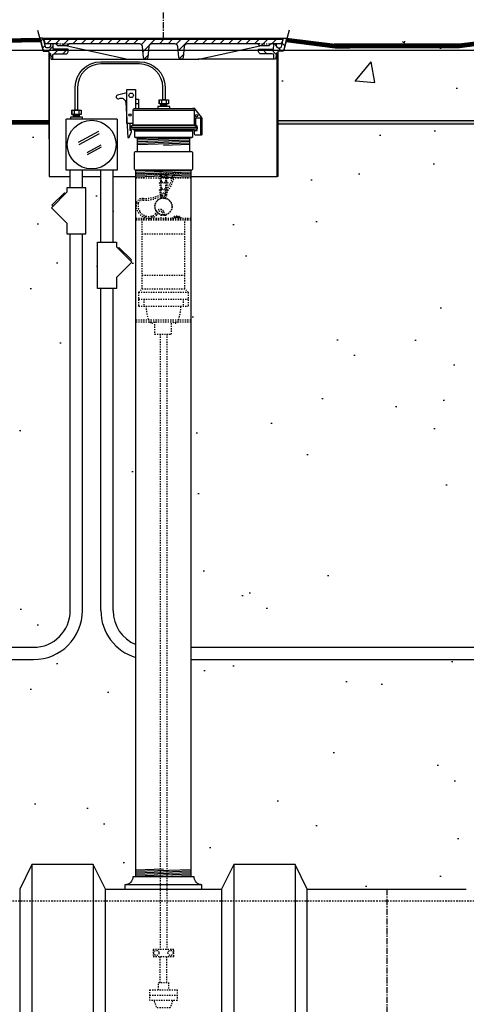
# Model space of a CAD drawing. Extents: x -285 to 5863, y 308 to 3178.
# Tile 238 of 256: x 1554 to 1591, y 906 to 987. Entities that reach past the tile are written whole.
import ezdxf

# ---------------------------------------------------------------- set-up
doc = ezdxf.new("R2010")
doc.units = 0
doc.header["$MEASUREMENT"] = 0
doc.header["$PDSIZE"] = 1
for name, pattern in [('CENTER1', [0.6625, 0.5, -0.075, 0.0125, -0.075]), ('HIDDEN3', [0.1875, 0.125, -0.0625]), ('HIDDEN5', [0.05, 0.025, -0.025])]:
    doc.linetypes.add(name, pattern=pattern)
doc.layers.get('DEFPOINTS').update_dxf_attribs({"linetype": 'CONTINUOUS'})
for name, color, linetype in [('CENTERLINE', 3, 'CENTER1'), ('CONCRETE-HATCH', 2, 'CONTINUOUS'), ('CONDUIT', 2, 'CONTINUOUS'), ('DIM', 3, 'CONTINUOUS'), ('FACE-SEAL-ADAPTOR', 3, 'CONTINUOUS'), ('GALV-4-PIPE', 4, 'CONTINUOUS'), ('J-BOX', 2, 'CONTINUOUS'), ('PEAGRAVEL-HATCH', 3, 'CONTINUOUS'), ('PROBE', 2, 'CONTINUOUS'), ('TANK-BUNG-OPENING-4', 3, 'CONTINUOUS'), ('TANK-MANHOLE-18', 2, 'CONTINUOUS'), ('TANK-MANHOLE-COVER-18', 2, 'CONTINUOUS'), ('TANK-MANHOLE-COVER-HATCH-18', 7, 'CONTINUOUS'), ('TANK-MANHOLE-HATCH-18', 7, 'CONTINUOUS'), ('TANK-SLAB', 6, 'CONTINUOUS'), ('TANK-UST', 5, 'CONTINUOUS'), ('TANK-UST-RIB', 7, 'CONTINUOUS'), ('TLM-CAP', 3, 'CONTINUOUS')]:
    doc.layers.add(name, color=color, linetype=linetype)
doc.layers.add('FREEZE-LINES', color=8, linetype='CONTINUOUS', plot=False)
doc.styles.add('SIMPLEX', font='simplex')
doc.dimstyles.new('DIM64', dxfattribs={"dimscale": 64, "dimtxt": 0.09375, "dimasz": 0.09375, "dimexe": 0.0625, "dimexo": 0.0625, "dimgap": 0.046875, "dimtad": 1, "dimdec": 4, "dimzin": 3, "dimdsep": 46, "dimlunit": 4, "dimtxsty": 'SIMPLEX', "dimcen": 0, "dimclrd": 256, "dimclre": 256, "dimclrt": 256, "dimadec": 0, "dimazin": 0, "dimtfac": 1, "dimtdec": 4, "dimtmove": 0, "dimatfit": 3, "dimfxl": 1, "dimfrac": 2, "dimtolj": 1, "dimtzin": 0, "dimarcsym": 0})

# ---------------------------------------------------------------- blocks, each defined once
blk = doc.blocks.new('*D13')
at = {"layer": 'DEFPOINTS', "color": 0, "transparency": 16777216}
for p in [(1368.547, 978.296), (2031.773, 978.015), (1368.547, 700.523)]:
    blk.add_point(p, dxfattribs=at)
at = {"layer": 'DIM', "lineweight": -2, "transparency": 16777216}
for p, q in [((1368.547, 974.296), (1368.547, 696.523)), ((2031.773, 974.015), (2031.773, 696.523)), ((2025.773, 700.523), (1374.547, 700.523))]:
    blk.add_line(p, q, dxfattribs=at)
at = {"layer": 'DIM', "transparency": 16777216}
for points in [[(1374.547, 701.523), (1374.547, 699.523), (1368.547, 700.523)], [(2025.773, 701.523), (2025.773, 699.523), (2031.773, 700.523)]]:
    blk.add_solid(points, dxfattribs=at)
at = {"layer": 'DIM', "transparency": 16777216, "insert": (1700.16, 708.095), "char_height": 6, "attachment_point": 5, "style": 'SIMPLEX'}
blk.add_mtext('\\A1;55\'-3 1/4" (F.V. TANK SLAB)', dxfattribs=at)

msp = doc.modelspace()

# ---------------------------------------------------------------- hatches: boundary and pattern name
at = {"layer": 'CONCRETE-HATCH'}
h = msp.add_hatch(dxfattribs=at)
h.set_pattern_fill('AR-CONC', color=256, scale=2.67, style=0)
h.set_pattern_definition([(50, (1551.431, 982.045), (19.151, -1.675), [2.0025, -22.0275]), (355, (1551.431, 982.045), (-3.705, 20.084), [1.602, -17.622]), (100.45, (1553.027, 981.905), (15.446, 18.408), [1.702, -18.7205]), (46.18, (1551.431, 987.385), (28.495, -4.42), [3.004, -33.041]), (96.64, (1553.806, 987.017), (24.955, 26.01), [2.553, -28.081]), (351.18, (1551.43, 987.385), (24.955, 26.01), [2.403, -26.433]), (21, (1554.101, 986.05), (15.937, -10.75), [2.0025, -22.0275]), (326, (1554.101, 986.05), (6.497, 19.362), [1.602, -17.622]), (71.45, (1555.43, 985.154), (22.434, 8.612), [1.702, -18.7205]), (37.5, (1551.4314, 982.045), (0.325, 8.888), [0, -17.4084, 0, -17.889, 0, -17.6887]), (7.5, (1551.431, 982.045), (7.024, 10.531), [0, -10.1994, 0, -17.008, 0, -6.7417]), (327.5, (1545.477, 982.045), (14.253, -0.6022), [0, -6.675, 0, -20.826, 0, -27.6345]), (317.5, (1542.807, 982.045), (15.571, 2.673), [0, -8.6775, 0, -13.8306, 0, -19.6245])])
h.paths.add_polyline_path([(1556.75623, 983.87998), (1556.72973, 983.9299), (1556.6849, 983.95668), (1556.29901, 983.95668), (1556.09108, 984.73346), (1551.30238, 984.73346), (1547.33485, 985.22941), (1547.51797, 981.73519), (1546.1017, 981.73519), (1546.06005, 981.97141), (1546.02056, 981.97141), (1546.38464, 978.29596), (1556.75623, 978.29596)])
h = msp.add_hatch(dxfattribs=at)
h.set_pattern_fill('AR-CONC', color=256, scale=2.67, style=0)
h.set_pattern_definition([(50, (1581.797, 981.518), (19.151, -1.675), [2.0025, -22.0275]), (355, (1581.797, 981.518), (-3.705, 20.084), [1.602, -17.622]), (100.45, (1583.393, 981.378), (15.446, 18.408), [1.702, -18.7205]), (46.18, (1581.797, 986.858), (28.495, -4.42), [3.004, -33.041]), (96.64, (1584.172, 986.49), (24.955, 26.01), [2.553, -28.081]), (351.18, (1581.797, 986.858), (24.955, 26.01), [2.403, -26.433]), (21, (1584.467, 985.523), (15.937, -10.75), [2.0025, -22.0275]), (326, (1584.467, 985.523), (6.497, 19.362), [1.602, -17.622]), (71.45, (1585.795, 984.627), (22.434, 8.612), [1.702, -18.7205]), (37.5, (1581.797, 981.518), (0.3247, 8.8883), [0, -17.4084, 0, -17.889, 0, -17.6887]), (7.5, (1581.797, 981.518), (7.024, 10.531), [0, -10.1994, 0, -17.008, 0, -6.7417]), (327.5, (1575.843, 981.518), (14.253, -0.6022), [0, -6.675, 0, -20.826, 0, -27.6345]), (317.5, (1573.173, 981.518), (15.571, 2.673), [0, -8.6775, 0, -13.8306, 0, -19.6245])])
h.paths.add_polyline_path([(1595.613, 983.57659), (1589.45408, 984.45283), (1589.45408, 985.22637), (1585.5108, 984.73346), (1576.14131, 984.73346), (1575.93338, 983.95668), (1575.54749, 983.95668), (1575.50266, 983.9299), (1575.47615, 983.87998), (1575.47615, 978.29596), (1595.613, 978.29596), (1595.613, 979.97135)])
at = {"layer": 'PEAGRAVEL-HATCH'}
h = msp.add_hatch(dxfattribs=at)
h.set_pattern_fill('AR-SAND', color=256, scale=7.5, style=0)
h.set_pattern_definition([(37.5, (1546.412, 969.983), (-0.472, 14.451), [0, -11.4, 0, -12.75, 0, -12.1875]), (7.5, (1546.412, 969.983), (13.273, 21.166), [0, -6.15, 0, -10.275, 0, -3.9375]), (327.5, (1537.187, 969.983), (23.356, 0.0424), [0, -3.75, 0, -13.5, 0, -17.625]), (317.5, (1537.187, 969.983), (22.546, 6.583), [0, -1.875, 0, -8.85, 0, -10.125])])
h.paths.add_polyline_path([(1556.7709, 978.01471), (1546.4125, 978.01471), (1547.20806, 969.98346), (1558.15335, 969.98346), (1556.97056, 971.16626), (1557.08841, 971.28412), (1557.00984, 971.36269), (1558.03125, 972.38409), (1558.10982, 972.30552), (1558.22767, 972.42338), (1558.22767, 972.79812), (1558.50547, 972.79812), (1558.50547, 973.7036), (1556.7709, 973.7036)])
h = msp.add_hatch(dxfattribs=at)
h.set_pattern_fill('AR-SAND', color=256, scale=7.5, style=0)
h.set_pattern_definition([(37.5, (526.834, -8e-12), (-0.47245, 14.45118), [0, -11.4, 0, -12.75, 0, -12.1875]), (7.5, (526.834, -8e-12), (13.27333, 21.1661), [0, -6.15, 0, -10.275, 0, -3.9375]), (327.5, (517.609, -8e-12), (23.35606, 0.04244), [0, -3.75, 0, -13.5, 0, -17.625]), (317.5, (517.609, -8e-12), (22.54595, 6.58257), [0, -1.875, 0, -8.85, 0, -10.125])])
h.paths.add_polyline_path([(1600.2726, 960.79968), (1600.14768, 960.79968), (1600.14768, 961.76127), (1600.07024, 961.9894), (1599.86993, 962.12325), (1595.73299, 963.24221), (1595.62577, 963.55806), (1595.62577, 965.20292), (1595.39156, 965.20292), (1595.39156, 966.80415), (1594.3705, 967.23834), (1594.3705, 978.29596), (1575.47615, 978.29596), (1575.46163, 973.7036), (1568.37181, 973.59894), (1568.37181, 935.26579), (1600.26647, 935.25828)])
h.paths.add_polyline_path([(1600.26623, 934.25828), (1568.37181, 934.26579), (1568.37181, 916.52404), (1568.62181, 916.52404), (1570.87181, 915.52328), (1571.87181, 917.52328), (1576.87181, 917.52328), (1577.87181, 915.52328), (1590.87181, 915.52328), (1591.87181, 917.52328), (1596.87181, 917.52328), (1597.87181, 915.52328), (1600.26623, 916.52328)])
h = msp.add_hatch(dxfattribs=at)
h.set_pattern_fill('AR-SAND', color=256, scale=7.5, style=0)
h.set_pattern_definition([(37.5, (1555.505, 930.786), (-0.4725, 14.4512), [0, -11.4, 0, -12.75, 0, -12.1875]), (7.5, (1555.505, 930.786), (13.273, 21.166), [0, -6.15, 0, -10.275, 0, -3.9375]), (327.5, (1546.28, 930.786), (23.356, 0.0424), [0, -3.75, 0, -13.5, 0, -17.625]), (317.5, (1546.28, 930.786), (22.546, 6.583), [0, -1.875, 0, -8.85, 0, -10.125])])
h.paths.add_polyline_path([(1563.87181, 973.7036), (1562.00585, 973.7036), (1562.00585, 968.34367), (1562.28365, 968.34367), (1562.28365, 967.96892), (1562.4015, 967.85107), (1562.48007, 967.92964), (1563.50148, 966.90823), (1563.54076, 966.71181), (1562.28365, 965.45469), (1562.28365, 964.56577), (1562.00585, 964.56577), (1562.00585, 938.26656, 0.30472654), (1563.87181, 935.48916)], flags=17)
h.paths.add_polyline_path([(1561.00585, 964.56577), (1560.72804, 964.56577), (1560.72804, 968.34367), (1561.00585, 968.34367), (1561.00585, 973.7036), (1559.50547, 973.7036), (1559.50547, 972.79812), (1559.78328, 972.79812), (1559.78328, 969.02023), (1559.50547, 969.02023), (1559.50547, 934.7862, -0.41421356), (1555.50547, 930.7862), (1563.87181, 930.7862), (1563.87181, 934.43068, -0.33231803), (1561.00585, 938.26656)])
h = msp.add_hatch(dxfattribs=at)
h.set_pattern_fill('AR-SAND', color=256, scale=7.5, style=0)
h.set_pattern_definition([(37.5, (1541.129, 964.509), (-0.4725, 14.451), [0, -11.4, 0, -12.75, 0, -12.1875]), (7.5, (1541.13, 964.509), (13.273, 21.166), [0, -6.15, 0, -10.275, 0, -3.9375]), (327.5, (1531.904, 964.509), (23.356, 0.0424), [0, -3.75, 0, -13.5, 0, -17.625]), (317.5, (1531.904, 964.509), (22.546, 6.583), [0, -1.875, 0, -8.85, 0, -10.125])])
h.paths.add_polyline_path([(1558.50547, 969.02023), (1558.22767, 969.02023), (1558.22767, 969.90914), (1558.15335, 969.98346), (1547.01957, 969.98346), (1541.12932, 969.98346), (1541.13125, 964.50891), (1558.50547, 964.50891)])
h = msp.add_hatch(dxfattribs=at)
h.set_pattern_fill('AR-SAND', color=256, scale=7.5, style=0)
h.set_pattern_definition([(37.5, (1541.131, 931.786), (-0.4725, 14.451), [0, -11.4, 0, -12.75, 0, -12.1875]), (7.5, (1541.131, 931.786), (13.273, 21.166), [0, -6.15, 0, -10.275, 0, -3.9375]), (327.5, (1531.906, 931.786), (23.356, 0.0424), [0, -3.75, 0, -13.5, 0, -17.625]), (317.5, (1531.906, 931.786), (22.546, 6.583), [0, -1.875, 0, -8.85, 0, -10.125])])
edge = h.paths.add_edge_path()
edge.add_line((1558.50547, 964.50891), (1541.13125, 964.50891))
edge.add_line((1541.13125, 964.50891), (1541.13242, 961.19658))
edge.add_arc((1487.21536, 832.27575), 139.74129, 65.4201994, 67.3044212, ccw=False)
edge.add_arc((1544.88607, 957.71641), 1.7, 0, 74.4368609, ccw=False)
edge.add_line((1546.58607, 957.71641), (1546.58607, 945.77096))
edge.add_line((1546.58607, 945.77096), (1547.46952, 945.77096))
edge.add_line((1547.46952, 945.77096), (1547.70605, 945.77096))
edge.add_line((1547.70605, 945.77096), (1546.96952, 944.45572))
edge.add_line((1546.96952, 944.45572), (1546.96952, 944.05737))
edge.add_arc((1546.71952, 944.05737), 0.25, -90, 0, ccw=False)
edge.add_line((1546.71952, 943.80737), (1546.58607, 943.80737))
edge.add_line((1546.58607, 943.80737), (1546.58607, 942.27096))
edge.add_arc((1546.83607, 942.27096), 0.25, 180, 270)
edge.add_line((1546.83607, 942.02096), (1546.83607, 939.0151))
edge.add_line((1546.83607, 939.0151), (1547.45482, 939.0151))
edge.add_line((1547.45482, 939.0151), (1547.45482, 938.11792))
edge.add_line((1547.45482, 938.11792), (1547.57857, 938.11792))
edge.add_line((1547.57857, 938.11792), (1547.57857, 937.70503))
edge.add_line((1547.57857, 937.70503), (1548.15108, 937.665))
edge.add_line((1548.15108, 937.665), (1548.15108, 937.14713))
edge.add_line((1548.15108, 937.14713), (1548.64608, 937.14713))
edge.add_line((1548.64608, 937.14713), (1548.64608, 937.60745))
edge.add_line((1548.64608, 937.60745), (1548.70796, 937.60745))
edge.add_line((1548.70796, 937.60745), (1548.70796, 937.66932))
edge.add_line((1548.70796, 937.66932), (1548.83171, 937.66932))
edge.add_line((1548.83171, 937.66932), (1548.83171, 937.14713))
edge.add_line((1548.83171, 937.14713), (1553.78465, 937.14713))
edge.add_ellipse((1553.78465, 936.95963), major_axis=(0, 0.1875), ratio=0.47920074, start_angle=180, end_angle=360, ccw=False)
edge.add_ellipse((1553.78465, 936.58463), major_axis=(0, -0.1875), ratio=0.47920074, start_angle=0, end_angle=180, ccw=False)
edge.add_line((1553.78465, 936.39713), (1548.83171, 936.39713))
edge.add_line((1548.83171, 936.39713), (1548.83171, 935.87495))
edge.add_line((1548.83171, 935.87495), (1548.64608, 935.87495))
edge.add_line((1548.64608, 935.87495), (1548.64608, 935.92098))
edge.add_line((1548.64608, 935.92098), (1548.08921, 935.92098))
edge.add_line((1548.08921, 935.92098), (1548.08921, 935.87495))
edge.add_line((1548.08921, 935.87495), (1547.57857, 935.83924))
edge.add_line((1547.57857, 935.83924), (1547.57857, 935.42635))
edge.add_line((1547.57857, 935.42635), (1547.45482, 935.42635))
edge.add_line((1547.45482, 935.42635), (1547.45482, 934.52917))
edge.add_line((1547.45482, 934.52917), (1546.83607, 934.52917))
edge.add_line((1546.83607, 934.52917), (1546.83607, 933.52917))
edge.add_line((1546.83607, 933.52917), (1547.45482, 933.52917))
edge.add_line((1547.45482, 933.52917), (1547.45482, 932.63198))
edge.add_line((1547.45482, 932.63198), (1547.57857, 932.63198))
edge.add_line((1547.57857, 932.63198), (1547.57857, 932.21909))
edge.add_line((1547.57857, 932.21909), (1548.15108, 932.17906))
edge.add_line((1548.15108, 932.17906), (1548.15108, 931.7862))
edge.add_line((1548.15108, 931.7862), (1548.64608, 931.7862))
edge.add_line((1548.64608, 931.7862), (1548.64608, 932.12151))
edge.add_line((1548.64608, 932.12151), (1548.70796, 932.12151))
edge.add_line((1548.70796, 932.12151), (1548.70796, 932.18339))
edge.add_line((1548.70796, 932.18339), (1548.83171, 932.18339))
edge.add_line((1548.83171, 932.18339), (1548.83171, 931.7862))
edge.add_line((1548.83171, 931.7862), (1555.50547, 931.7862))
edge.add_arc((1555.50547, 934.7862), 3, 270, 360)
edge.add_line((1558.50547, 934.7862), (1558.50547, 964.50891))
h.paths.add_polyline_path([(1548.63618, 937.83119), (1548.51738, 937.83119, -1), (1548.27978, 937.83119), (1548.16098, 937.83119, -1)], flags=16)
h.paths.add_polyline_path([(1548.50154, 937.83119, -1), (1548.29562, 937.83119, -1)], flags=0)
h.paths.add_polyline_path([(1548.63618, 932.34525), (1548.51738, 932.34525, -1), (1548.27978, 932.34525), (1548.16098, 932.34525, -1)], flags=16)
h.paths.add_polyline_path([(1548.50154, 932.34525, -1), (1548.29562, 932.34525, -1)], flags=0)
h = msp.add_hatch(dxfattribs=at)
h.set_pattern_fill('AR-SAND', color=256, scale=7.5, style=0)
h.set_pattern_definition([(37.5, (1546.572, 915.523), (-0.4725, 14.451), [0, -11.4, 0, -12.75, 0, -12.1875]), (7.5, (1546.572, 915.523), (13.273, 21.166), [0, -6.15, 0, -10.275, 0, -3.9375]), (327.5, (1537.347, 915.523), (23.356, 0.0424), [0, -3.75, 0, -13.5, 0, -17.625]), (317.5, (1537.347, 915.523), (22.546, 6.583), [0, -1.875, 0, -8.85, 0, -10.125])])
h.paths.add_polyline_path([(1563.87181, 930.7862), (1555.50547, 930.7862), (1548.83171, 930.7862), (1548.83171, 930.38901), (1548.70796, 930.38901), (1548.70796, 930.45088), (1548.64608, 930.45088), (1548.64608, 930.43504), (1548.15108, 930.43504), (1548.08921, 930.45088), (1548.08921, 930.38901), (1547.57857, 930.3533), (1547.57857, 929.94042), (1547.45482, 929.94042), (1547.45482, 929.04323), (1546.83607, 929.04323), (1546.83607, 923.02328, 0.41421356), (1546.58607, 922.77328), (1546.58607, 921.77328), (1547.45528, 921.77328), (1547.6918, 921.77328), (1546.95527, 920.45804), (1546.95527, 920.05969, -0.41421356), (1546.70527, 919.80969), (1546.57181, 919.80969), (1546.57181, 915.52328), (1554.37181, 915.52328), (1555.37181, 917.52328), (1560.37181, 917.52328), (1561.37181, 915.52328), (1562.97261, 915.52328), (1562.97261, 915.87484, 0.41421356), (1563.62181, 916.52404), (1563.87181, 916.52404)])
at = {"layer": 'TANK-MANHOLE-COVER-HATCH-18', "linetype": 'Continuous'}
h = msp.add_hatch(dxfattribs=at)
h.set_pattern_fill('LINE', color=256, scale=4, angle=45, style=0)
h.paths.add_polyline_path([(1556.35618, 984.92178), (1556.36173, 984.85798), (1556.45365, 984.60612, 0.31505809), (1556.54172, 984.54451), (1557.29381, 984.54451, -0.20068244), (1557.36055, 984.5166), (1557.4601, 984.41569, 0.20068244), (1557.52684, 984.38778), (1557.86664, 984.38778), (1558.20644, 984.38778, 0.20067998), (1558.27318, 984.41569), (1558.37273, 984.5166, -0.20067998), (1558.43947, 984.54451), (1564.15815, 984.54451, -0.38336671), (1564.40673, 984.32108), (1564.50222, 983.42753, 0.38336671), (1564.65758, 983.28788), (1564.68441, 983.28788, 0.38336671), (1564.83977, 983.42753), (1564.93522, 984.32073, -0.38376912), (1565.18419, 984.54451), (1567.04695, 984.54451, -0.38581775), (1567.29751, 984.31895), (1567.39132, 983.42777, 0.38381878), (1567.54671, 983.28788), (1567.57497, 983.28788, 0.38381878), (1567.73037, 983.42777), (1567.82436, 984.32069, -0.38381878), (1568.07298, 984.54451), (1573.79306, 984.54451, -0.20067998), (1573.8598, 984.5166), (1573.95935, 984.41569, 0.20067998), (1574.02609, 984.38778), (1574.36589, 984.38778), (1574.70569, 984.38778, 0.20068244), (1574.77243, 984.41569), (1574.87198, 984.5166, -0.20068244), (1574.93872, 984.54451), (1575.68943, 984.54451, 0.31505687), (1575.77749, 984.60612), (1575.86941, 984.85798), (1575.87496, 984.92178), (1566.11626, 984.92178)])
at = {"layer": 'TANK-MANHOLE-HATCH-18', "linetype": 'Continuous'}
h = msp.add_hatch(dxfattribs=at)
h.set_pattern_fill('LINE', color=256, scale=4, angle=45, style=0)
h.paths.add_polyline_path([(1556.88741, 983.73304), (1556.92208, 983.34482, 0.45806569), (1556.99897, 983.28962, 0.46914088), (1557.07602, 983.3471), (1557.08996, 983.61191, -0.39889443), (1557.21478, 983.73034), (1558.14267, 983.73034, 0.39805028), (1558.32988, 983.90744), (1558.341, 984.1076), (1557.11488, 984.1076), (1557.09544, 984.48523, 0.39923087), (1557.03302, 984.54451), (1556.954, 984.54451, 0.39953151), (1556.89158, 984.48516), (1556.88543, 984.36321, -0.39953151), (1556.74499, 984.22966), (1556.56672, 984.22966, -0.34858266), (1556.47542, 984.30212), (1556.32584, 984.94341, 0.34699278), (1556.23546, 985.01471), (1556.05238, 985.01471), (1556.27021, 984.07537, 0.34818324), (1556.39198, 983.97861), (1556.67242, 983.97861, -0.40020821), (1556.76676, 983.88936), (1556.77228, 983.78998), (1556.82516, 983.78998, -0.38836603)])
h = msp.add_hatch(dxfattribs=at)
h.set_pattern_fill('LINE', color=256, scale=4, angle=135, style=0)
h.paths.add_polyline_path([(1575.34571, 984.36321), (1575.33956, 984.48516, 0.39953151), (1575.27714, 984.54451), (1575.19812, 984.54451, 0.39923087), (1575.1357, 984.48523), (1575.11626, 984.1076), (1573.89014, 984.1076), (1573.90126, 983.90744, 0.39805028), (1574.08847, 983.73034), (1575.01636, 983.73034, -0.39889443), (1575.14118, 983.61191), (1575.15512, 983.3471, 0.46914088), (1575.23217, 983.28962, 0.45806569), (1575.30907, 983.34482), (1575.34373, 983.73304, -0.38836603), (1575.40598, 983.78998), (1575.45886, 983.78998), (1575.46438, 983.88936, -0.40020821), (1575.55872, 983.97861), (1575.83916, 983.97861, 0.34818324), (1575.96093, 984.07537), (1576.17876, 985.01471), (1575.99568, 985.01471, 0.34699278), (1575.9053, 984.94341), (1575.75572, 984.30212, -0.34858266), (1575.66442, 984.22966), (1575.48616, 984.22966, -0.39953151)])
at = {"layer": 'TANK-SLAB'}
msp.add_hatch(color=256, dxfattribs=at).paths.add_polyline_path([(1595.39217, 978.29596), (1575.46163, 978.29596), (1575.46163, 978.01471), (1595.39217, 978.01471)])

# ---------------------------------------------------------------- linework, layer by layer
at = {"layer": 'CENTERLINE'}
msp.add_line((1584.37181, 915.52328), (1584.37181, 793.52328), dxfattribs=at)
at = {"layer": 'CENTERLINE', "flags": 128}
msp.add_lwpolyline([(1566.11557, 985.01471), (1566.11557, 1003.74617), (1558.02658, 1011.83516), (1558.02658, 1029.15474)], dxfattribs=at)
at = {"layer": 'CONDUIT'}
for p, q in [((1558.50547, 972.79812), (1558.50547, 974.22502)), ((1559.50547, 972.79812), (1559.50547, 974.22502)), ((1561.00585, 968.34367), (1561.00585, 974.22502)), ((1562.00585, 968.34367), (1562.00585, 974.22502)), ((1558.50547, 938.26579), (1558.50547, 969.02956)), ((1559.50547, 938.26579), (1559.50547, 969.02956)), ((1561.00585, 938.26656), (1561.00585, 964.5751)), ((1562.00585, 938.26656), (1562.00585, 964.5751)), ((1548.83171, 935.26579), (1555.50547, 935.26579)), ((1568.37181, 935.26579), (1600.26647, 935.26579)), ((1548.83171, 934.26579), (1555.50547, 934.26579)), ((1568.37181, 934.26579), (1600.26623, 934.26579))]:
    msp.add_line(p, q, dxfattribs=at)
for points in [[(1558.22767, 972.42338), (1556.97056, 971.16626), (1558.22767, 969.90914), (1558.22767, 969.02023), (1559.78328, 969.02023), (1559.78328, 972.79812), (1558.22767, 972.79812)], [(1562.28365, 967.96892), (1563.54076, 966.71181), (1562.28365, 965.45469), (1562.28365, 964.56577), (1560.72804, 964.56577), (1560.72804, 968.34367), (1562.28365, 968.34367)]]:
    msp.add_lwpolyline(points, close=True, dxfattribs=at)
for points in [[(1558.10982, 972.30552), (1558.03125, 972.38409), (1557.00984, 971.36269), (1557.08841, 971.28412)], [(1562.4015, 967.85107), (1562.48007, 967.92964), (1563.50148, 966.90823), (1563.42291, 966.82966)]]:
    msp.add_lwpolyline(points, dxfattribs=at)
for centre, radius, start, end in [((1555.50547, 938.26579), 4, 270, 0), ((1555.50547, 938.26579), 3, 270, 0), ((1565.00585, 938.26656), 4, 180, 253.5303099), ((1565.00585, 938.26656), 3, 180, 247.7894801)]:
    msp.add_arc(centre, radius, start, end, dxfattribs=at)
at = {"layer": 'DEFPOINTS'}
for points in [[(1555.83991, 985.6718), (1556.29901, 983.95668), (1556.6849, 983.95668), (1556.72973, 983.9299), (1556.75623, 983.87998), (1556.75623, 976.75093)], [(1555.83991, 985.6718), (1556.29901, 983.95668), (1556.6849, 983.95668), (1556.72973, 983.9299), (1556.75623, 983.87998), (1556.75623, 976.75093)], [(1576.39248, 985.6718), (1575.93338, 983.95668), (1575.54749, 983.95668), (1575.50266, 983.9299), (1575.47615, 983.87998), (1575.47615, 976.75093)], [(1576.39248, 985.6718), (1575.93338, 983.95668), (1575.54749, 983.95668), (1575.50266, 983.9299), (1575.47615, 983.87998), (1575.47615, 976.75093)]]:
    msp.add_lwpolyline(points, dxfattribs=at)
at = {"layer": 'FACE-SEAL-ADAPTOR', "color": 7}
for p, q in [((1566.12181, 976.86892), (1563.99681, 976.79734)), ((1568.24681, 976.81543), (1563.99681, 976.67227)), ((1568.24681, 976.69035), (1563.99681, 976.5472)), ((1568.24681, 976.56528), (1563.99681, 976.42213)), ((1568.24681, 976.44021), (1563.99681, 976.29706)), ((1568.24681, 976.31514), (1566.12181, 976.24357))]:
    msp.add_line(p, q, dxfattribs=at)
at = {"layer": 'FACE-SEAL-ADAPTOR'}
msp.add_lwpolyline([(1563.99681, 975.74328), (1563.99681, 976.86892), (1568.24681, 976.86892), (1568.24681, 975.74328)], dxfattribs=at)
msp.add_lwpolyline([(1563.8232, 974.24328, -0.41421356), (1563.7607, 974.30578), (1563.7607, 975.68078, -0.41421356), (1563.8232, 975.74328), (1568.42042, 975.74328, -0.41421356), (1568.48292, 975.68078), (1568.48292, 974.30578, -0.41421356), (1568.42042, 974.24328)], format="xyb", close=True, dxfattribs=at)
at = {"layer": 'FREEZE-LINES', "linetype": 'Continuous'}
msp.add_line((1931.90631, 984.01471), (1465.74807, 984.01471), dxfattribs=at)
at = {"layer": 'GALV-4-PIPE', "color": 7}
for p, q in [((1566.12181, 974.24328), (1563.87181, 974.16749)), ((1568.37181, 974.194), (1563.87181, 974.04242)), ((1568.37181, 974.06893), (1563.87181, 973.91735)), ((1568.37181, 973.94386), (1563.87181, 973.79228)), ((1568.37181, 973.81879), (1563.87181, 973.66721)), ((1568.37181, 973.69371), (1565.99681, 973.61372)), ((1566.12181, 917.15358), (1563.87181, 917.07779)), ((1568.37181, 917.10429), (1563.87181, 916.95272)), ((1568.37181, 916.97922), (1563.87181, 916.82765)), ((1568.37181, 916.85415), (1563.87181, 916.70258)), ((1568.37181, 916.72908), (1563.87181, 916.57751)), ((1568.37181, 916.60401), (1565.99681, 916.52401))]:
    msp.add_line(p, q, dxfattribs=at)
at = {"layer": 'GALV-4-PIPE'}
msp.add_lwpolyline([(1568.37181, 916.52404), (1568.37181, 916.52404), (1563.87181, 916.52404), (1563.87181, 916.52404), (1563.87181, 974.24328), (1568.37181, 974.24328)], close=True, dxfattribs=at)
at = {"layer": 'J-BOX', "color": 7}
for p, q in [((1559.19149, 976.5123), (1560.84388, 977.41765)), ((1559.23706, 976.33093), (1560.88945, 977.23628)), ((1559.89241, 975.68364), (1561.03177, 976.3079)), ((1559.9037, 975.50227), (1561.0616, 976.13669))]:
    msp.add_line(p, q, dxfattribs=at)
at = {"layer": 'J-BOX'}
msp.add_lwpolyline([(1558.16129, 974.28058), (1558.16129, 978.35821, -0.41421356), (1558.21684, 978.41377), (1562.29448, 978.41377, -0.41421356), (1562.35003, 978.35821), (1562.35003, 974.28058, -0.41421356), (1562.29448, 974.22502), (1558.21684, 974.22502, -0.41421356)], format="xyb", close=True, dxfattribs=at)
msp.add_circle((1560.25566, 976.3194), 1.98948, dxfattribs=at)
at = {"layer": 'PROBE'}
for p, q in [((1565.91915, 979.42767), (1565.91915, 979.63889)), ((1566.25228, 979.98908), (1566.25228, 979.98908)), ((1566.25228, 979.98908), (1566.25228, 979.98908)), ((1566.408, 979.42767), (1566.408, 979.63889)), ((1558.77114, 978.57127), (1558.77114, 978.78249)), ((1559.10427, 979.13268), (1559.10427, 979.13268)), ((1559.10427, 979.13268), (1559.10427, 979.13268)), ((1559.25999, 978.57127), (1559.25999, 978.78249))]:
    msp.add_line(p, q, dxfattribs=at)
at = {"layer": 'PROBE', "color": 7}
for p, q in [((1566.408, 979.53328), (1565.91915, 979.53328)), ((1559.25999, 978.67688), (1558.77114, 978.67688))]:
    msp.add_line(p, q, dxfattribs=at)
at = {"layer": 'PROBE', "color": 1, "linetype": 'HIDDEN5'}
for p, q in [((1563.87181, 973.94799), (1568.37181, 973.94799)), ((1565.76522, 974.24308), (1565.91182, 973.65069)), ((1565.76522, 973.77809), (1565.91182, 973.18569)), ((1565.83348, 973.79498), (1565.96686, 973.25601)), ((1565.83761, 974.24328), (1565.96686, 973.721)), ((1565.92526, 971.93498), (1565.92526, 974.10324)), ((1566.40602, 974.24328), (1566.27677, 973.721)), ((1566.41015, 973.79498), (1566.27677, 973.25601)), ((1566.31836, 971.93498), (1566.31836, 974.10324)), ((1566.47841, 974.24308), (1566.3318, 973.65069)), ((1566.47841, 973.77809), (1566.3318, 973.18569)), ((1563.87181, 973.59894), (1568.37181, 973.59894)), ((1565.76522, 973.23665), (1565.91182, 972.64426)), ((1565.83348, 973.25354), (1565.96686, 972.71457)), ((1565.91182, 973.65069), (1566.3318, 973.65069)), ((1565.91182, 973.18569), (1566.3318, 973.18569)), ((1565.96686, 973.721), (1566.27677, 973.721)), ((1565.96686, 973.25601), (1566.27677, 973.25601)), ((1566.41015, 973.25354), (1566.27677, 972.71457)), ((1566.47841, 973.23665), (1566.3318, 972.64426)), ((1565.76522, 972.657), (1565.91182, 972.0646)), ((1565.83348, 972.67389), (1565.96686, 972.13492)), ((1565.91182, 972.64426), (1566.3318, 972.64426)), ((1565.96686, 972.71457), (1566.27677, 972.71457)), ((1565.96686, 972.13492), (1566.27677, 972.13492)), ((1566.41015, 972.67389), (1566.27677, 972.13492)), ((1566.47841, 972.657), (1566.3318, 972.0646)), ((1565.91182, 972.0646), (1566.3318, 972.0646)), ((1565.92526, 970.55676), (1566.31836, 970.55676)), ((1565.92526, 970.30578), (1565.92526, 970.55676)), ((1566.31836, 970.30578), (1566.31836, 970.55676)), ((1563.87181, 970.30578), (1568.37181, 970.30578)), ((1563.87181, 970.23547), (1568.37181, 970.23547)), ((1563.87181, 970.16516), (1568.37181, 970.16516)), ((1564.3743, 964.54016), (1564.3743, 970.16516)), ((1564.62345, 970.50619), (1564.62345, 970.30578)), ((1565.16553, 970.49053), (1565.16553, 970.30578)), ((1567.86933, 964.54016), (1567.86933, 970.16516)), ((1564.3743, 969.04016), (1567.86933, 969.04016)), ((1564.3743, 965.66516), (1567.86933, 965.66516)), ((1564.09305, 964.25891), (1564.3743, 964.54016)), ((1564.09305, 964.25891), (1564.09305, 963.13391)), ((1564.09305, 964.25891), (1568.15058, 964.25891)), ((1564.3743, 964.54016), (1567.86933, 964.54016)), ((1568.15058, 964.25891), (1567.86933, 964.54016)), ((1568.15058, 964.25891), (1568.15058, 963.13391)), ((1564.09305, 963.69641), (1568.15058, 963.69641)), ((1564.52378, 963.69641), (1564.52378, 963.13391)), ((1567.71985, 963.69641), (1567.71985, 963.13391)), ((1564.09305, 963.13391), (1568.15058, 963.13391)), ((1563.87181, 962.00891), (1568.37181, 962.00891)), ((1563.87181, 961.85584), (1568.37181, 961.85584)), ((1565.3981, 961.85584), (1565.3981, 960.83308)), ((1566.77659, 960.83308), (1566.77659, 961.85584)), ((1565.3981, 960.83308), (1566.77659, 960.83308)), ((1565.84056, 907.88686), (1565.84056, 910.02715)), ((1566.40306, 907.88686), (1566.40306, 910.02715)), ((1564.99681, 906.85064), (1567.24681, 906.85064))]:
    msp.add_line(p, q, dxfattribs=at)
at = {"layer": 'PROBE'}
msp.add_lwpolyline([(1566.06982, 979.98908), (1566.06982, 980.99739, 0.41421356), (1564.16357, 982.90364), (1561.01052, 982.90364, 0.41421356), (1559.10427, 980.99739), (1559.10427, 979.13268), (1558.91677, 979.13268), (1558.91677, 980.99739, -0.41421356), (1561.01052, 983.09114), (1564.16357, 983.09114, -0.41421356), (1566.25732, 980.99739), (1566.25732, 979.98908)], format="xyb", close=True, dxfattribs=at)
for points in [[(1566.65032, 979.27017), (1566.65032, 979.42767), (1565.66673, 979.42767), (1565.66673, 979.27017)], [(1559.50231, 978.41377), (1559.50231, 978.57127), (1558.51873, 978.57127), (1558.51873, 978.41377)]]:
    msp.add_lwpolyline(points, dxfattribs=at)
at = {"layer": 'PROBE', "color": 7}
for points in [[(1565.80956, 979.98908, 0.41421356), (1565.77831, 979.95783), (1565.77831, 979.67014, 0.41421356), (1565.80956, 979.63889)], [(1565.93717, 979.98908, -0.41421356), (1565.96842, 979.95783), (1565.96842, 979.67014, -0.41421356), (1565.93717, 979.63889)], [(1565.99967, 979.98908, 0.41421356), (1565.96842, 979.95783), (1565.96842, 979.67014, 0.41421356), (1565.99967, 979.63889)], [(1566.31738, 979.98908, -0.41421356), (1566.34863, 979.95783), (1566.34863, 979.67014, -0.41421356), (1566.31738, 979.63889)], [(1566.37988, 979.98908, 0.41421356), (1566.34863, 979.95783), (1566.34863, 979.67014, 0.41421356), (1566.37988, 979.63889)], [(1566.50749, 979.98908, -0.41421356), (1566.53874, 979.95783), (1566.53874, 979.67014, -0.41421356), (1566.50749, 979.63889)], [(1558.66156, 979.13268, 0.41421356), (1558.63031, 979.10143), (1558.63031, 978.81374, 0.41421356), (1558.66156, 978.78249)], [(1558.78916, 979.13268, -0.41421356), (1558.82041, 979.10143), (1558.82041, 978.81374, -0.41421356), (1558.78916, 978.78249)], [(1558.85166, 979.13268, 0.41421356), (1558.82041, 979.10143), (1558.82041, 978.81374, 0.41421356), (1558.85166, 978.78249)], [(1559.16938, 979.13268, -0.41421356), (1559.20063, 979.10143), (1559.20063, 978.81374, -0.41421356), (1559.16938, 978.78249)], [(1559.23188, 979.13268, 0.41421356), (1559.20063, 979.10143), (1559.20063, 978.81374, 0.41421356), (1559.23188, 978.78249)], [(1559.35948, 979.13268, -0.41421356), (1559.39073, 979.10143), (1559.39073, 978.81374, -0.41421356), (1559.35948, 978.78249)]]:
    msp.add_lwpolyline(points, format="xyb", dxfattribs=at)
at = {"layer": 'PROBE'}
for points in [[(1565.77831, 979.98908), (1566.53874, 979.98908), (1566.53874, 979.63889), (1565.77831, 979.63889)], [(1558.63031, 979.13268), (1559.39073, 979.13268), (1559.39073, 978.78249), (1558.63031, 978.78249)]]:
    msp.add_lwpolyline(points, close=True, dxfattribs=at)
at = {"layer": 'PROBE', "color": 1, "linetype": 'HIDDEN5', "flags": 128}
for points in [[(1565.84056, 960.84241), (1565.84056, 955.16662), (1565.84056, 925.50589), (1565.84056, 910.58965)], [(1566.40306, 960.84241), (1566.40306, 955.87944), (1566.40306, 926.21871), (1566.40306, 910.58965)], [(1565.71856, 907.28837), (1565.71856, 907.88686), (1566.52507, 907.88686), (1566.52507, 907.28837)], [(1566.86731, 906.41292), (1566.66609, 905.81443), (1565.57753, 905.81443), (1565.37632, 906.41292)]]:
    msp.add_lwpolyline(points, dxfattribs=at)
at = {"layer": 'PROBE', "color": 1, "linetype": 'HIDDEN5'}
for points in [[(1565.27806, 910.58965), (1565.27806, 910.02715), (1566.96556, 910.02715), (1566.96556, 910.58965)], [(1564.99681, 907.28837), (1567.24681, 907.28837), (1567.24681, 906.41292), (1564.99681, 906.41292)]]:
    msp.add_lwpolyline(points, close=True, dxfattribs=at)
for centre, radius in [((1566.12181, 971.25989), 0.70313), ((1566.12181, 971.25989), 0.68766), ((1565.54311, 910.3084), 0.2105), ((1566.70052, 910.3084), 0.2105)]:
    msp.add_circle(centre, radius, dxfattribs=at)
at = {"layer": 'PROBE', "linetype": 'Continuous'}
for centre in [(1565.80956, 979.67014), (1558.66156, 978.81374)]:
    msp.add_arc(centre, 0.03125, 180, 270, dxfattribs=at)
at = {"layer": 'PROBE', "color": 1, "linetype": 'HIDDEN5'}
for centre, radius, start, end in [((1564.33332, 974.23524), 2.5845, 313.0537162, 357.0595303), ((1564.33332, 974.23524), 2.72513, 313.0537162, 357.2113908), ((1564.57705, 974.83456), 3.05642, 267.6955066, 301.4346952), ((1564.57705, 974.83456), 2.91579, 267.6955066, 301.4346952), ((1564.88792, 971.34393), 0.98732, 167.2978266, 215.5352968), ((1564.38727, 971.45136), 0.47534, 81.2224854, 166.6608814), ((1564.88792, 971.34393), 0.8467, 167.2978266, 215.7718683), ((1564.38727, 971.45136), 0.33471, 81.2224854, 166.6608814), ((1564.91872, 971.30539), 0.99122, 212.6867901, 310.7212463), ((1564.91872, 971.30539), 0.85059, 212.451225, 310.7212463), ((1565.0531, 970.96782), 0.51782, 322.459505, 343.0025876), ((1565.85323, 970.69966), 0.32712, 32.9116577, 156.0575829), ((1565.0531, 970.96782), 0.65844, 321.0786875, 343.0025876), ((1565.85323, 970.69966), 0.1865, 32.9116577, 156.0575829), ((1565.56618, 970.56757), 0.50128, 359.1085406, 27.7518861), ((1565.56618, 970.56757), 0.64191, 359.1085406, 27.7518861), ((1567.21205, 969.98659), 0.49953, 39.7149598, 140.1481088), ((1567.21205, 969.98659), 0.42965, 47.9795125, 132.0204875), ((1567.21205, 969.98659), 0.38014, 57.1049702, 122.8950298), ((1569.21646, 963.32973), 4.52778, 182.5139258, 196.977501), ((1563.02717, 963.32973), 4.52778, 343.022499, 357.4860742), ((1565.16839, 961.90158), 0.16284, 195.9919833, 340.913534), ((1567.07524, 961.90158), 0.16284, 199.086466, 344.0080167)]:
    msp.add_arc(centre, radius, start, end, dxfattribs=at)
at = {"layer": 'TANK-BUNG-OPENING-4', "linetype": 'Continuous'}
msp.add_line((1569.27101, 915.87484), (1562.97261, 915.87484), dxfattribs=at)
msp.add_lwpolyline([(1569.27101, 915.52404), (1569.27101, 915.87484, -0.41421356), (1568.62181, 916.52404), (1563.62181, 916.52404, -0.41421356), (1562.97261, 915.87484), (1562.97261, 915.52404)], format="xyb", dxfattribs=at)
at = {"layer": 'TANK-MANHOLE-18', "color": 7, "linetype": 'Continuous'}
for p, q in [((1556.24795, 985.01471), (1575.99568, 985.01471)), ((1556.99976, 983.28788), (1563.26723, 983.28788)), ((1575.23277, 983.28788), (1568.96453, 983.28788)), ((1556.81806, 973.7036), (1558.50547, 973.7036)), ((1559.50547, 973.7036), (1561.00585, 973.7036)), ((1562.00585, 973.7036), (1563.87181, 973.7036)), ((1568.37181, 973.7036), (1575.41308, 973.7036))]:
    msp.add_line(p, q, dxfattribs=at)
at = {"layer": 'TANK-MANHOLE-18', "color": 5, "linetype": 'Continuous'}
msp.add_line((1575.1981, 984.54451), (1575.27577, 984.54451), dxfattribs=at)
at = {"layer": 'TANK-MANHOLE-18', "linetype": 'Continuous'}
for points in [[(1556.954, 984.54451, 0.39953151), (1556.89158, 984.48516), (1556.88543, 984.36321, -0.39953151), (1556.74499, 984.22966), (1556.56672, 984.22966, -0.34858266), (1556.47542, 984.30212), (1556.32608, 984.94238, 0.35017412), (1556.23546, 985.01471), (1556.05238, 985.01471), (1556.27014, 984.0757, 0.3489397), (1556.39198, 983.97861), (1556.67242, 983.97861, -0.39805274), (1556.76672, 983.89006), (1556.77228, 983.78998), (1556.82516, 983.78998, -0.38836603), (1556.88741, 983.73304), (1556.92208, 983.34482, 0.38836603), (1556.98433, 983.28788), (1557.01361, 983.28788, 0.39889443), (1557.07602, 983.3471), (1557.08996, 983.61191, -0.39889443), (1557.21478, 983.73034), (1558.14267, 983.73034, 0.39805028), (1558.32988, 983.90744), (1558.341, 984.1076), (1557.11488, 984.1076), (1557.09544, 984.48523, 0.39923087), (1557.03302, 984.54451)], [(1575.27714, 984.54451, -0.39953151), (1575.33956, 984.48516), (1575.34571, 984.36321, 0.39953151), (1575.48616, 984.22966), (1575.66442, 984.22966, 0.34858266), (1575.75572, 984.30212), (1575.90506, 984.94238, -0.35017412), (1575.99568, 985.01471), (1576.17876, 985.01471), (1575.961, 984.0757, -0.3489397), (1575.83916, 983.97861), (1575.55872, 983.97861, 0.39805274), (1575.46442, 983.89006), (1575.45886, 983.78998), (1575.40598, 983.78998, 0.38836603), (1575.34373, 983.73304), (1575.30907, 983.34482, -0.38836603), (1575.24681, 983.28788), (1575.21754, 983.28788, -0.39889443), (1575.15512, 983.3471), (1575.14118, 983.61191, 0.39889443), (1575.01636, 983.73034), (1574.08847, 983.73034, -0.39805028), (1573.90126, 983.90744), (1573.89014, 984.1076), (1575.11626, 984.1076), (1575.1357, 984.48523, -0.39923087), (1575.19812, 984.54451)]]:
    msp.add_lwpolyline(points, format="xyb", close=True, dxfattribs=at)
for points in [[(1556.81806, 983.75669), (1556.7709, 983.75669), (1556.7709, 973.7036), (1556.81806, 973.7036), (1556.81806, 983.78998)], [(1575.41308, 983.75669), (1575.46163, 983.75669), (1575.46163, 973.7036), (1575.41308, 973.7036), (1575.41308, 983.78998)]]:
    msp.add_lwpolyline(points, dxfattribs=at)
at = {"layer": 'TANK-MANHOLE-COVER-18', "linetype": 'Continuous'}
for p, q in [((1557.53237, 984.54451), (1557.29381, 984.54451)), ((1557.62807, 984.54451), (1557.72378, 984.54451)), ((1557.81948, 984.54451), (1557.91519, 984.54451)), ((1558.0095, 984.54451), (1558.10521, 984.54451)), ((1558.20091, 984.54451), (1558.43947, 984.54451)), ((1574.03162, 984.54451), (1573.79306, 984.54451)), ((1574.12732, 984.54451), (1574.22303, 984.54451)), ((1574.31873, 984.54451), (1574.41443, 984.54451)), ((1574.50875, 984.54451), (1574.60446, 984.54451)), ((1574.70016, 984.54451), (1574.93872, 984.54451))]:
    msp.add_line(p, q, dxfattribs=at)
msp.add_lwpolyline([(1566.11626, 984.92178), (1575.87496, 984.92178), (1575.86941, 984.85798), (1575.77749, 984.60612, -0.31505687), (1575.68943, 984.54451), (1574.93872, 984.54451, 0.20068244), (1574.87198, 984.5166), (1574.77243, 984.41569, -0.20068244), (1574.70569, 984.38778), (1574.36589, 984.38778), (1574.02609, 984.38778, -0.20067998), (1573.95935, 984.41569), (1573.8598, 984.5166, 0.20067998), (1573.79306, 984.54451), (1568.07298, 984.54451, 0.38381878), (1567.82436, 984.32069), (1567.73037, 983.42777, -0.38381878), (1567.57497, 983.28788), (1567.54671, 983.28788, -0.38381878), (1567.39132, 983.42777), (1567.29733, 984.32069, 0.38381878), (1567.04695, 984.54451), (1565.18419, 984.54451, 0.38336671), (1564.93525, 984.32108), (1564.83977, 983.42753, -0.38336671), (1564.68441, 983.28788), (1564.65758, 983.28788, -0.38336671), (1564.50222, 983.42753), (1564.40673, 984.32108, 0.38336671), (1564.15815, 984.54451), (1558.43947, 984.54451, 0.20067998), (1558.37273, 984.5166), (1558.27318, 984.41569, -0.20067998), (1558.20644, 984.38778), (1557.86664, 984.38778), (1557.52684, 984.38778, -0.20068244), (1557.4601, 984.41569), (1557.36055, 984.5166, 0.20068244), (1557.29381, 984.54451), (1556.54172, 984.54451, -0.31505809), (1556.45365, 984.60612), (1556.36173, 984.85798), (1556.35618, 984.92178), (1566.11626, 984.92178)], format="xyb", dxfattribs=at)
at = {"layer": 'TANK-MANHOLE-COVER-18', "color": 1, "linetype": 'Continuous'}
msp.add_lwpolyline([(1558.23925, 984.39486), (1563.2132, 983.29379, 0.0545173), (1563.26723, 983.28788), (1568.96453, 983.28788, 0.05450917), (1569.01856, 983.29379), (1573.99328, 984.39486)], format="xyb", dxfattribs=at)
at = {"layer": 'TANK-SLAB'}
for p, q in [((1546.38464, 978.29596), (1556.7709, 978.29596)), ((1546.4125, 978.01471), (1556.7709, 978.01471)), ((1575.46163, 978.29596), (1595.39156, 978.29596)), ((1575.46163, 978.01471), (1595.39156, 978.01471))]:
    msp.add_line(p, q, dxfattribs=at)
at = {"layer": 'TANK-SLAB', "const_width": 0.29}
for points in [[(1547.35321, 985.37282), (1551.34413, 984.78214), (1556.07661, 984.87396)], [(1576.17252, 984.87399), (1580.08563, 984.37465), (1590.28983, 984.37461), (1594.28049, 984.87345)], [(1546.38464, 978.15935), (1556.75623, 978.15935)]]:
    msp.add_lwpolyline(points, dxfattribs=at)
at = {"layer": 'TANK-SLAB'}
for points in [[(1547.31989, 985.51471), (1551.31989, 984.92604), (1556.05238, 985.01471)], [(1547.33485, 985.22941), (1551.30238, 984.64479), (1556.1176, 984.73346)], [(1576.17252, 985.01471), (1580.16686, 984.51542), (1581.34758, 984.51542)], [(1594.28049, 985.01417), (1590.28983, 984.51534), (1580.08563, 984.51538)], [(1576.13568, 984.73588), (1580.14935, 984.23417), (1581.34758, 984.23417)], [(1594.27055, 984.72949), (1590.30734, 984.23409), (1580.09438, 984.23413)]]:
    msp.add_lwpolyline(points, dxfattribs=at)
at = {"layer": 'TANK-UST'}
for p, q in [((1561.37181, 915.52328), (1570.87181, 915.52328)), ((1577.87181, 915.52328), (1590.87181, 915.52328))]:
    msp.add_line(p, q, dxfattribs=at)
at = {"layer": 'TANK-UST', "color": 2, "linetype": 'HIDDEN3'}
msp.add_lwpolyline([(1907.64136, 914.52328), (1682.64136, 914.52328), (1583.62201, 914.52328), (1488.37181, 914.52328), (1483.85926, 914.52328, 0.9539575), (1483.85926, 794.52328), (1488.37181, 794.52328), (1512.37181, 794.52328), (1513.87181, 795.52328), (1535.87181, 795.52328), (1537.37181, 794.52328)], format="xyb", dxfattribs=at)
at = {"layer": 'TANK-UST-RIB', "color": 7}
for p, q in [((1555.37181, 917.52328), (1555.37181, 791.52328)), ((1560.37181, 917.52328), (1560.37181, 791.52328)), ((1571.87181, 917.52328), (1571.87181, 791.52328)), ((1576.87181, 917.52328), (1576.87181, 791.52328))]:
    msp.add_line(p, q, dxfattribs=at)
at = {"layer": 'TANK-UST-RIB', "color": 5}
for points in [[(1555.37181, 791.52328), (1560.37181, 791.52328), (1561.37181, 793.52328), (1561.37181, 915.52328), (1560.37181, 917.52328), (1555.37181, 917.52328), (1554.37181, 915.52328), (1554.37181, 793.52328)], [(1571.87181, 791.52328), (1576.87181, 791.52328), (1577.87181, 793.52328), (1577.87181, 915.52328), (1576.87181, 917.52328), (1571.87181, 917.52328), (1570.87181, 915.52328), (1570.87181, 793.52328)]]:
    msp.add_lwpolyline(points, close=True, dxfattribs=at)
at = {"layer": 'TLM-CAP', "color": 1}
for p, q in [((1564.07665, 979.65267), (1563.82665, 979.65267)), ((1563.6354, 979.14517), (1568.6429, 979.14517)), ((1563.6354, 977.93142), (1568.6429, 977.93142)), ((1563.79538, 977.43142), (1568.48292, 977.43142)), ((1563.79538, 976.93142), (1568.48292, 976.93142))]:
    msp.add_line(p, q, dxfattribs=at)
at = {"layer": 'TLM-CAP', "color": 3}
msp.add_line((1568.73665, 978.50517), (1568.73665, 977.86892), dxfattribs=at)
at = {"layer": 'TLM-CAP', "color": 7}
for p, q in [((1569.1704, 977.10017), (1569.1704, 978.50517)), ((1563.65476, 977.55642), (1568.62354, 977.55642))]:
    msp.add_line(p, q, dxfattribs=at)
at = {"layer": 'TLM-CAP'}
for p, q in [((1563.38915, 977.74392), (1563.38915, 977.61892)), ((1563.38915, 977.61892), (1568.88915, 977.61892)), ((1568.88915, 977.74392), (1568.88915, 977.61892)), ((1563.99681, 976.86892), (1568.24681, 976.86892))]:
    msp.add_line(p, q, dxfattribs=at)
for points in [[(1563.13915, 980.54035), (1562.37695, 980.35692, 1), (1562.44599, 980.07006), (1562.58422, 980.10333, -0.46850815), (1563.04641, 979.75913), (1563.20165, 976.90892), (1563.32665, 976.90892), (1563.51415, 977.35767), (1563.51415, 977.48267), (1563.38915, 977.48267), (1563.38915, 978.05642)], [(1563.6354, 977.86892), (1563.6354, 979.14517, -0.41421356), (1563.7604, 979.27017), (1568.5179, 979.27017, -0.41421356), (1568.6429, 979.14517), (1568.6429, 977.86892)], [(1568.6429, 978.50517), (1569.20165, 978.50517, -0.41421356), (1569.26415, 978.44267), (1569.26415, 977.16267, -0.41421356), (1569.20165, 977.10017), (1568.7329, 977.10017, -0.41421356), (1568.6704, 977.16267), (1568.6704, 977.48267), (1568.88915, 977.48267), (1568.88915, 977.80642, 0.41421356), (1568.82665, 977.86892), (1568.68604, 977.86892)], [(1568.68604, 977.61892, -0.41421356), (1568.62354, 977.55642), (1568.60792, 977.55642, 0.41421356), (1568.48292, 977.43142), (1568.48292, 976.93142, -0.41421356), (1568.42042, 976.86892), (1563.85788, 976.86892, -0.41421356), (1563.79538, 976.93142), (1563.79538, 977.43142, 0.41421356), (1563.67038, 977.55642), (1563.65476, 977.55642, -0.41421356), (1563.59226, 977.61892)]]:
    msp.add_lwpolyline(points, format="xyb", dxfattribs=at)
for points in [[(1563.6354, 978.05642), (1563.13915, 978.05642), (1563.13915, 980.80642), (1563.82665, 980.80642), (1563.82665, 979.27017)], [(1563.82665, 980.03517), (1564.07665, 980.03517), (1564.07665, 979.27017)]]:
    msp.add_lwpolyline(points, dxfattribs=at)
at = {"layer": 'TLM-CAP', "color": 2}
msp.add_lwpolyline([(1569.26415, 978.44267), (1569.26415, 978.49454, 0.16806907), (1569.23743, 978.57178), (1568.72614, 979.22241, 0.23012406), (1568.62786, 979.27017), (1568.5179, 979.27017)], format="xyb", dxfattribs=at)
at = {"layer": 'TLM-CAP'}
msp.add_lwpolyline([(1563.38915, 977.74392), (1568.88915, 977.74392), (1568.68604, 977.86892), (1563.59226, 977.86892)], close=True, dxfattribs=at)
at = {"layer": 'TLM-CAP', "color": 7}
for centre, radius in [((1563.4829, 980.34396), 0.1875), ((1563.38728, 978.72579), 0.09375), ((1568.8304, 978.69267), 0.09375)]:
    msp.add_circle(centre, radius, dxfattribs=at)

# ---------------------------------------------------------------- dimensions: what is measured, and where the dimension line sits
at = {"layer": 'DIM'}
dim = msp.add_linear_dim(base=(1368.54722, 700.52328), p1=(2031.77254, 978.01471), p2=(1368.54722, 978.29596), angle=180, text='<> (F.V. TANK SLAB)', dimstyle='DIM64', dxfattribs=at)
dim.commit()
dim.dimension.update_dxf_attribs({"geometry": '*D13', "text_midpoint": (1700.15988, 708.09471)})

doc.saveas('drawing.dxf')
